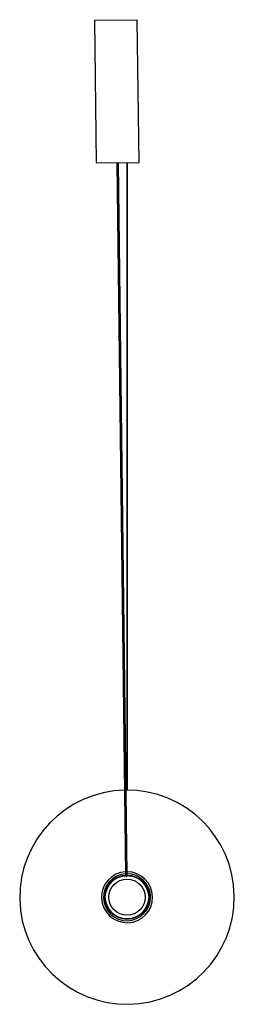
# Paper-space layout '_Derecha' of a CAD drawing. Header units: millimetres. Extents: x -150 to 150, y -126 to 1254.
import ezdxf

# ---------------------------------------------------------------- set-up
doc = ezdxf.new("R2010")
doc.units = ezdxf.units.MM

psp = doc.layouts.new('_Derecha')

# ---------------------------------------------------------------- linework, layer by layer
at = {"color": 7, "linetype": 'Continuous', "lineweight": 25}
for p, q in [((-45.6, 1252.9), (14.4, 1253.7)), ((-45.6, 1252.9), (-43.1, 1053)), ((16.9, 1053.7), (14.4, 1253.7)), ((-43.1, 1053), (16.9, 1053.7)), ((-14.1, 1053.3), (-1.9, 55.2)), ((0.1, 55.3), (-12.1, 1053.3)), ((-0.2, 1053.5), (-0.2, 174.3)), ((0.9, 174.3), (0.9, 1053.5)), ((-1.6, 53.4), (0, 53.4))]:
    psp.add_line(p, q, dxfattribs=at)
for radius in [31, 30.3, 25.3]:
    psp.add_circle((0, 24.3), radius, dxfattribs=at)
for radius, start, end in [(150, 91.2695, 90.5056), (35.7, 93.0816, 89.8742), (32.9, 93.2884, 89.8022)]:
    psp.add_arc((0, 24.3), radius, start, end, dxfattribs=at)

doc.saveas('drawing.dxf')
